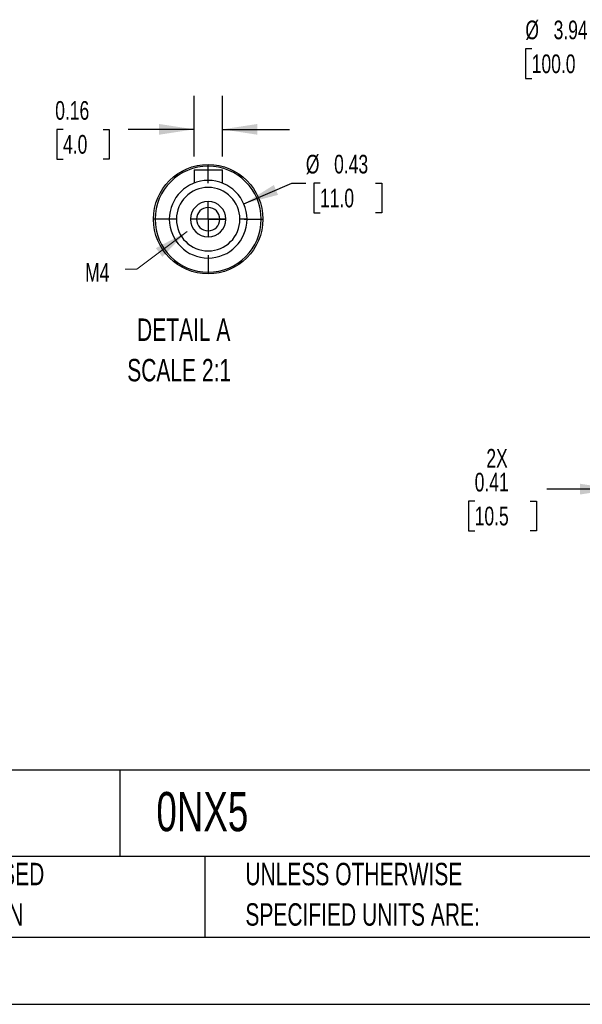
# Model space of a CAD drawing. Header units: inches. Extents: x 0 to 33, y 0 to 25.5.
# Tile 7 of 19: x 17.3 to 23.6, y 0 to 11. Entities that reach past the tile are written whole.
import ezdxf

# ---------------------------------------------------------------- set-up
doc = ezdxf.new("R2010")
doc.units = ezdxf.units.IN
doc.header["$LTSCALE"] = 3
doc.header["$MEASUREMENT"] = 0
doc.linetypes.add('CENTERX2', pattern=[0.8, 0.5, -0.1, 0.1, -0.1])
doc.layers.add('CENTER', color=40, linetype='CENTERX2')
doc.layers.add('SLD-DEFPOINTS', color=7, linetype='Continuous')
doc.layers.add('DIMENSIONS', color=140, linetype='Continuous', lineweight=25)
doc.layers.add('TEXT', color=140, linetype='Continuous', lineweight=25)
doc.styles.add('SLDTEXTSTYLE0', font='TXT', dxfattribs={"width": 0.7})
doc.dimstyles.new('SLDDIMSTYLE0', dxfattribs={"dimtxt": 0.208333, "dimasz": 0.39, "dimexe": 0, "dimexo": 0.0625, "dimgap": 0.052083, "dimtad": 0, "dimtih": 1, "dimtoh": 1, "dimrnd": 1e-09, "dimdsep": 46, "dimtxsty": 'SLDTEXTSTYLE0', "dimsah": 1, "dimcen": 0.09, "dimadec": 0, "dimazin": 2, "dimtfac": 1, "dimtmove": 0, "dimatfit": 0, "dimfxl": 0, "dimfrac": 2, "dimtolj": 1, "dimtzin": 12, "dimarcsym": 0})
doc.dimstyles.new('SLDDIMSTYLE3', dxfattribs={"dimtxt": 0.208333, "dimasz": 0.39, "dimexe": 0, "dimexo": 0.0625, "dimgap": 0.052083, "dimtad": 0, "dimtih": 1, "dimtoh": 1, "dimrnd": 1e-09, "dimzin": 12, "dimdsep": 46, "dimtxsty": 'SLDTEXTSTYLE0', "dimsah": 1, "dimcen": 0, "dimadec": 0, "dimazin": 3, "dimtfac": 1, "dimtofl": 0, "dimtmove": 0, "dimatfit": 3, "dimfxl": 0, "dimfrac": 2, "dimtolj": 1, "dimtzin": 12, "dimarcsym": 0})
doc.dimstyles.new('SLDDIMSTYLE4', dxfattribs={"dimtxt": 0.208333, "dimasz": 0.39, "dimexe": 0, "dimexo": 0.0625, "dimgap": 0.052083, "dimtad": 0, "dimtih": 1, "dimtoh": 1, "dimlfac": 0.5, "dimrnd": 1e-09, "dimdsep": 46, "dimtxsty": 'SLDTEXTSTYLE0', "dimsah": 1, "dimcen": 0, "dimadec": 0, "dimazin": 2, "dimtfac": 1, "dimtofl": 0, "dimtmove": 0, "dimatfit": 3, "dimfxl": 0, "dimfrac": 2, "dimtolj": 1, "dimtzin": 12, "dimarcsym": 0})
doc.dimstyles.new('SLDDIMSTYLE5', dxfattribs={"dimtxt": 0.208333, "dimasz": 0.39, "dimexe": 0, "dimexo": 0.0625, "dimgap": 0.052083, "dimtad": 0, "dimtih": 1, "dimtoh": 1, "dimlfac": 0.5, "dimrnd": 1e-09, "dimdsep": 46, "dimtxsty": 'SLDTEXTSTYLE0', "dimsah": 1, "dimcen": 0.09, "dimadec": 0, "dimazin": 2, "dimtfac": 1, "dimtmove": 0, "dimatfit": 0, "dimfxl": 0, "dimfrac": 2, "dimtolj": 1, "dimtzin": 12, "dimarcsym": 0})

# ---------------------------------------------------------------- blocks, each defined once
blk = doc.blocks.new('SW_NOTE_0')
at = {"layer": 'TEXT', "color": 0, "linetype": 'CENTERX2', "lineweight": 18, "char_height": 0.25, "attachment_point": 1, "style": 'SLDTEXTSTYLE0'}
for s, insert in [('DETAIL A', (0.109, 0.322)), ('SCALE 2:1', (0, -0.129))]:
    blk.add_mtext(s, dxfattribs=dict(at, insert=insert))
blk = doc.blocks.new('SW_NOTE_0_3')
at = {"layer": 'TEXT', "color": 0, "linetype": 'CENTERX2', "lineweight": 18, "char_height": 0.25, "attachment_point": 1, "style": 'SLDTEXTSTYLE0'}
for s, insert in [('UNLESS OTHERWISE', (0, 0.322)), ('SPECIFIED UNITS ARE:', (0, -0.129))]:
    blk.add_mtext(s, dxfattribs=dict(at, insert=insert))
blk = doc.blocks.new('SW_NOTE_0_7')
at = {"layer": 'TEXT', "color": 0, "linetype": 'CENTERX2', "lineweight": 18, "char_height": 0.25, "attachment_point": 1, "style": 'SLDTEXTSTYLE0'}
for s, insert in [('METRIC UNITS USED', (0, 0.322)), ('FOR PART DESIGN', (0, -0.129))]:
    blk.add_mtext(s, dxfattribs=dict(at, insert=insert))
blk = doc.blocks.new('_D_11')
at = {"layer": 'DIMENSIONS'}
for p, q in [((23.916, 6.108), (23.916, 5.37)), ((24.329, 6.108), (24.329, 5.37)), ((23.916, 5.745), (23.158, 5.745)), ((24.329, 5.745), (25.079, 5.745)), ((22.352, 5.612), (22.282, 5.612)), ((22.282, 5.612), (22.282, 5.28)), ((22.971, 5.612), (23.041, 5.612)), ((23.041, 5.612), (23.041, 5.28)), ((22.282, 5.28), (22.352, 5.28)), ((23.041, 5.28), (22.971, 5.28))]:
    blk.add_line(p, q, dxfattribs=at)
for points in [[(23.916, 5.745), (23.526, 5.805), (23.526, 5.685)], [(24.329, 5.745), (24.719, 5.685), (24.719, 5.805)]]:
    blk.add_solid(points, dxfattribs=at)
at = {"layer": 'DIMENSIONS', "char_height": 0.2083, "attachment_point": 1, "style": 'SLDTEXTSTYLE0'}
for s, insert in [('2X', (22.482, 6.193)), ('0.41', (22.352, 5.927)), ('10.5', (22.352, 5.549))]:
    blk.add_mtext(s, dxfattribs=dict(at, insert=insert))
blk = doc.blocks.new('_D_18')
at = {"layer": 'DIMENSIONS'}
for p, q in [((22.988, 10.655), (22.918, 10.655)), ((22.918, 10.655), (22.918, 10.324)), ((23.78, 10.655), (23.85, 10.655)), ((23.85, 10.655), (23.85, 10.324)), ((24.175, 10.655), (23.92, 10.655)), ((24.699, 10.13), (24.175, 10.655)), ((22.918, 10.324), (22.988, 10.324)), ((23.85, 10.324), (23.78, 10.324))]:
    blk.add_line(p, q, dxfattribs=at)
blk.add_solid([(24.699, 10.13), (24.466, 10.449), (24.381, 10.364)], dxfattribs=at)
at = {"layer": 'DIMENSIONS', "char_height": 0.2083, "attachment_point": 1, "style": 'SLDTEXTSTYLE0'}
for s, insert in [('%%c', (22.917, 10.97)), ('3.94', (23.232, 10.97)), ('100.0', (22.988, 10.592))]:
    blk.add_mtext(s, dxfattribs=dict(at, insert=insert))
blk = doc.blocks.new('_D_19')
at = {"layer": 'DIMENSIONS'}
for p, q in [((19.779, 8.927), (20.314, 9.158)), ((20.314, 9.158), (20.47, 9.158)), ((20.628, 9.158), (20.558, 9.158)), ((20.558, 9.158), (20.558, 8.827)), ((21.247, 9.158), (21.317, 9.158)), ((21.317, 9.158), (21.317, 8.827)), ((20.558, 8.827), (20.628, 8.827)), ((21.317, 8.827), (21.247, 8.827))]:
    blk.add_line(p, q, dxfattribs=at)
blk.add_solid([(19.779, 8.927), (20.16, 9.026), (20.113, 9.136)], dxfattribs=at)
at = {"layer": 'DIMENSIONS', "char_height": 0.2083, "attachment_point": 1, "style": 'SLDTEXTSTYLE0'}
for s, insert in [('%%c', (20.47, 9.473)), ('0.43', (20.785, 9.473)), ('11.0', (20.628, 9.095))]:
    blk.add_mtext(s, dxfattribs=dict(at, insert=insert))
blk = doc.blocks.new('_D_20')
at = {"layer": 'DIMENSIONS'}
for p, q in [((19.224, 9.456), (19.224, 10.132)), ((19.539, 9.456), (19.539, 10.132)), ((17.763, 9.756), (17.693, 9.756)), ((17.693, 9.756), (17.693, 9.425)), ((18.209, 9.756), (18.279, 9.756)), ((18.279, 9.756), (18.279, 9.425)), ((19.224, 9.757), (18.491, 9.757)), ((19.539, 9.757), (20.289, 9.757)), ((17.693, 9.425), (17.763, 9.425)), ((18.279, 9.425), (18.209, 9.425))]:
    blk.add_line(p, q, dxfattribs=at)
for points in [[(19.224, 9.757), (18.834, 9.817), (18.834, 9.697)], [(19.539, 9.757), (19.929, 9.697), (19.929, 9.817)]]:
    blk.add_solid(points, dxfattribs=at)
at = {"layer": 'DIMENSIONS', "char_height": 0.2083, "attachment_point": 1, "style": 'SLDTEXTSTYLE0'}
for s, insert in [('0.16', (17.676, 10.072)), ('4.0', (17.763, 9.694))]:
    blk.add_mtext(s, dxfattribs=dict(at, insert=insert))
blk = doc.blocks.new('SW_CENTERMARKSYMBOL_2')
at = {"layer": 'CENTER', "color": 0}
for p, q in [((0, 0.4), (0, 0.61)), ((0, 0), (0, 0.2)), ((-0.4, 0), (-0.61, 0)), ((0, 0), (-0.2, 0)), ((0, 0), (0.2, 0)), ((0, 0), (0, -0.2)), ((0.4, 0), (0.61, 0)), ((0, -0.4), (0, -0.61))]:
    blk.add_line(p, q, dxfattribs=at)

msp = doc.modelspace()

# ---------------------------------------------------------------- linework, layer by layer
for p, q in [((19.224, 9.306), (19.224, 9.158)), ((19.224, 9.306), (19.381, 9.306)), ((19.381, 9.306), (19.539, 9.306)), ((19.381, 9.188), (19.381, 9.306)), ((19.539, 9.158), (19.539, 9.306)), ((19.027, 8.755), (18.948, 8.755)), ((19.251, 8.755), (19.184, 8.755)), ((19.381, 8.755), (19.251, 8.755)), ((19.511, 8.755), (19.381, 8.755)), ((19.578, 8.755), (19.511, 8.755)), ((19.814, 8.755), (19.735, 8.755))]:
    msp.add_line(p, q)
at = {"color": 7, "linetype": 'Continuous'}
msp.add_line((33, 0), (0, 0), dxfattribs=at)
for radius, start, end in [(0.591, 360, 180), (0.433, 0, 180), (0.354, 0, 180), (0.197, 360, 180), (0.13, 0, 180), (0.591, 180, 360), (0.433, 180, 0), (0.354, 180, 360), (0.197, 180, 0), (0.13, 180, 0)]:
    msp.add_arc((19.381, 8.755), radius, start, end)
msp.add_solid([(19.147, 8.617), (18.798, 8.432), (18.87, 8.336)])
at = {"layer": 'SLD-DEFPOINTS'}
msp.add_circle((19.381, 8.755), 0.61, dxfattribs=at)
at = {"layer": 'TEXT'}
for p, q in [((32.25, 2.613), (0.75, 2.613)), ((18.397, 2.613), (18.397, 1.65)), ((32.25, 1.65), (0.75, 1.65)), ((19.344, 1.65), (19.344, 0.75)), ((0.75, 0.75), (32.25, 0.75))]:
    msp.add_line(p, q, dxfattribs=at)
at = {"layer": 'TEXT', "linetype": 'CENTERX2', "lineweight": 18, "flags": 128}
msp.add_lwpolyline([(18.456, 8.198), (18.585, 8.198), (19.147, 8.617)], dxfattribs=at)

# ---------------------------------------------------------------- block references
at = {"layer": 'CENTER'}
msp.add_blockref('SW_CENTERMARKSYMBOL_2', (19.381, 8.755), dxfattribs=at)
at = {"layer": 'TEXT', "linetype": 'CENTERX2', "lineweight": 18}
for name, p in [('SW_NOTE_0', (18.479, 7.326)), ('SW_NOTE_0_7', (15.175, 1.256)), ('SW_NOTE_0_3', (19.796, 1.256))]:
    msp.add_blockref(name, p, dxfattribs=at)

# ---------------------------------------------------------------- texts
at = {"layer": 'TEXT', "linetype": 'CENTERX2', "lineweight": 18, "attachment_point": 1, "style": 'SLDTEXTSTYLE0'}
for s, insert, char_height in [('M4', (18.009, 8.266), 0.2083), ('0NX5', (18.804, 2.368), 0.4375)]:
    msp.add_mtext(s, dxfattribs=dict(at, insert=insert, char_height=char_height))

# ---------------------------------------------------------------- dimensions: what is measured, and where the dimension line sits
at = {"layer": 'DIMENSIONS'}
for p1, p2, dimstyle, picture, middle in [((27.483, 7.347), (24.699, 10.13), 'SLDDIMSTYLE3', '_D_18', (23.384, 10.655)), ((18.984, 8.583), (19.779, 8.927), 'SLDDIMSTYLE4', '_D_19', (20.937, 9.158))]:
    dim = msp.add_diameter_dim_2p(p1=p1, p2=p2, dimstyle=dimstyle, dxfattribs=at)
    dim.commit()
    dim.dimension.update_dxf_attribs({"geometry": picture, "text_midpoint": middle, "dimtype": 163})
dim = msp.add_linear_dim(base=(19.224, 9.757), p1=(19.539, 9.306), p2=(19.224, 9.306), dimstyle='SLDDIMSTYLE5', dxfattribs=at)
dim.commit()
dim.dimension.update_dxf_attribs({"geometry": '_D_20', "text_midpoint": (17.986, 9.757), "dimtype": 160})
dim = msp.add_linear_dim(base=(24.329, 5.745), p1=(23.916, 6.258), p2=(24.329, 6.258), text='2X\\P<>', dimstyle='SLDDIMSTYLE0', dxfattribs=at)
dim.commit()
dim.dimension.update_dxf_attribs({"geometry": '_D_11', "text_midpoint": (22.662, 5.745), "dimtype": 160})

doc.saveas('drawing.dxf')
